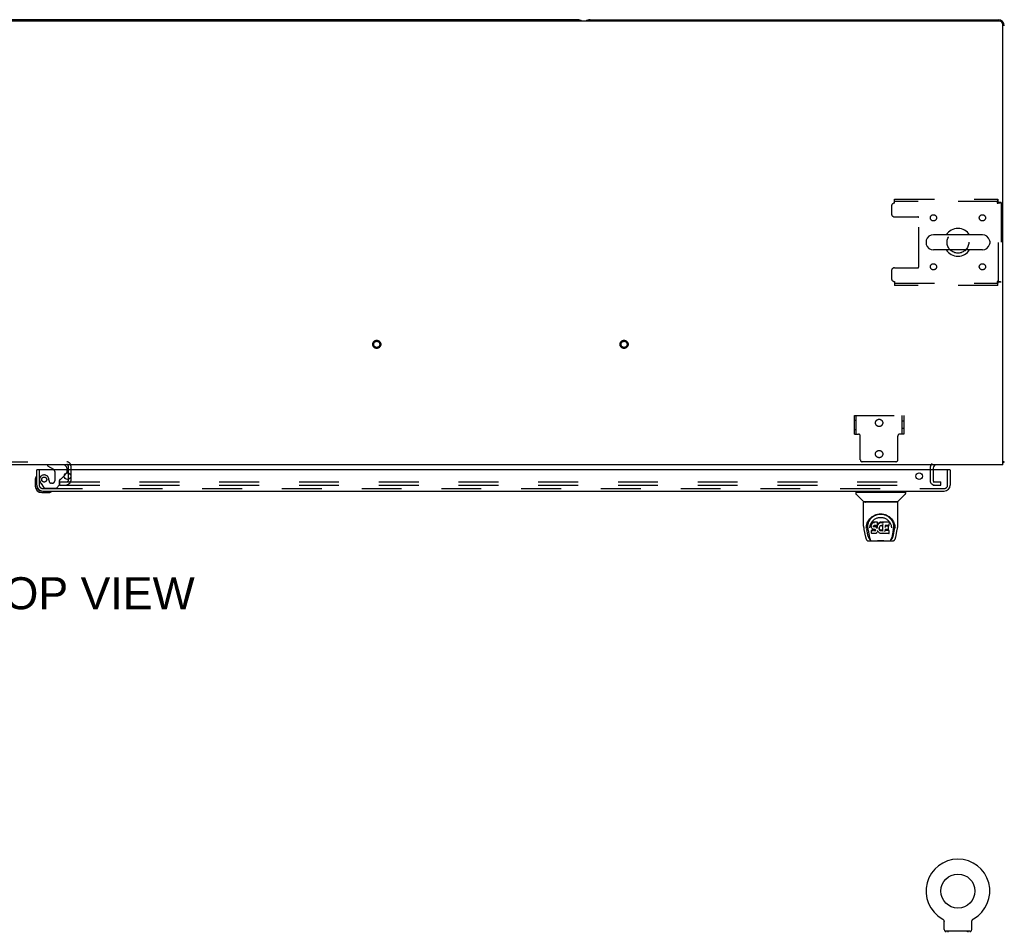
# Model space of a CAD drawing. Header units: inches. Extents: x 0 to 293, y 0 to 190.
# Tile 92 of 104: x 84 to 124, y 134 to 171. Entities that reach past the tile are written whole.
import ezdxf

# ---------------------------------------------------------------- set-up
doc = ezdxf.new("R2010")
doc.units = ezdxf.units.IN
doc.header["$LTSCALE"] = 16.12069
doc.header["$MEASUREMENT"] = 0
doc.linetypes.add('HIDDEN', pattern=[0.2, 0.1, -0.1])
doc.layers.get('0').update_dxf_attribs({"linetype": 'CONTINUOUS'})
for name, color, linetype in [('DEFAULT_2', 8, 'HIDDEN'), ('DIMENSIONS', 7, 'CONTINUOUS'), ('RIGHT_OR_MAIN_DOOR_ASSEMBLY', 7, 'CONTINUOUS')]:
    doc.layers.add(name, color=color, linetype=linetype)
doc.styles.get("Standard").update_dxf_attribs({"font": 'arial.ttf'})

msp = doc.modelspace()

# ---------------------------------------------------------------- linework, layer by layer
at = {"color": 7, "linetype": 'Continuous'}
for p, q in [((123.557, 170.684), (46.182, 170.684)), ((106.495, 170.746), (63.245, 170.746)), ((106.995, 170.746), (123.495, 170.746)), ((123.682, 152.746), (123.682, 170.559)), ((122.857, 162.052), (120.882, 162.052)), ((120.582, 161.79), (120.582, 161.702)), ((123.157, 161.79), (123.157, 161.702)), ((122.857, 161.44), (120.882, 161.44)), ((123.682, 152.746), (46.057, 152.746)), ((120.87, 152.621), (120.87, 152.542)), ((123.745, 152.871), (123.682, 152.871)), ((123.684, 152.833), (123.682, 152.835)), ((121.235, 134.4), (121.234, 134.4)), ((121.234, 134.4), (121.239, 134.398)), ((121.236, 134.4), (121.237, 134.399)), ((121.239, 134.398), (121.243, 134.395)), ((121.243, 134.395), (121.247, 134.392)), ((121.247, 134.392), (121.251, 134.389)), ((121.251, 134.389), (121.255, 134.386)), ((121.255, 134.386), (121.259, 134.383)), ((121.259, 134.383), (121.263, 134.379)), ((121.263, 134.379), (121.267, 134.376)), ((121.266, 134.376), (121.27, 134.372)), ((121.27, 134.372), (121.273, 134.368)), ((121.273, 134.368), (121.277, 134.364)), ((121.276, 134.364), (121.28, 134.36)), ((121.28, 134.36), (121.283, 134.356)), ((121.282, 134.356), (121.285, 134.352)), ((121.285, 134.352), (121.288, 134.347)), ((121.288, 134.348), (121.29, 134.343)), ((121.29, 134.343), (121.293, 134.338)), ((121.293, 134.339), (121.295, 134.334)), ((121.295, 134.334), (121.297, 134.329)), ((121.297, 134.329), (121.299, 134.324)), ((121.299, 134.325), (121.3, 134.32)), ((121.3, 134.32), (121.302, 134.315)), ((121.302, 134.315), (121.303, 134.31)), ((121.303, 134.31), (121.304, 134.305)), ((121.304, 134.305), (121.305, 134.3)), ((121.305, 134.3), (121.306, 134.295)), ((121.307, 133.961), (121.307, 134.275)), ((122.432, 134.28), (122.433, 134.285)), ((122.432, 134.275), (122.432, 134.28)), ((122.432, 133.961), (122.432, 134.275)), ((122.433, 134.29), (122.434, 134.295)), ((122.434, 134.3), (122.435, 134.305)), ((122.434, 134.295), (122.434, 134.3)), ((122.435, 134.305), (122.436, 134.31)), ((122.436, 134.31), (122.438, 134.315)), ((122.438, 134.315), (122.439, 134.32)), ((122.439, 134.32), (122.441, 134.325)), ((122.441, 134.324), (122.443, 134.329)), ((122.443, 134.329), (122.445, 134.334)), ((122.445, 134.334), (122.447, 134.339)), ((122.447, 134.338), (122.449, 134.343)), ((122.449, 134.343), (122.452, 134.348)), ((122.452, 134.347), (122.454, 134.352)), ((122.454, 134.352), (122.457, 134.356)), ((122.457, 134.356), (122.46, 134.36)), ((122.46, 134.36), (122.463, 134.364)), ((122.463, 134.364), (122.466, 134.368)), ((122.466, 134.368), (122.47, 134.372)), ((122.47, 134.372), (122.473, 134.376)), ((122.473, 134.376), (122.477, 134.379)), ((122.477, 134.379), (122.48, 134.383)), ((122.48, 134.383), (122.484, 134.386)), ((122.484, 134.386), (122.488, 134.389)), ((122.488, 134.389), (122.492, 134.392)), ((122.492, 134.392), (122.496, 134.395)), ((122.496, 134.395), (122.501, 134.398)), ((122.496, 134.395), (122.498, 134.396)), ((122.501, 134.398), (122.505, 134.4)), ((122.502, 134.399), (122.504, 134.4)), ((122.505, 134.4), (122.505, 134.4)), ((121.37, 133.892), (121.37, 133.862)), ((122.37, 133.892), (121.37, 133.892)), ((122.37, 133.892), (122.37, 133.862))]:
    msp.add_line(p, q, dxfattribs=at)
for points in [[(123.684, 152.833), (123.686, 152.835), (123.689, 152.837), (123.691, 152.839), (123.695, 152.841), (123.698, 152.843), (123.702, 152.845), (123.706, 152.846), (123.71, 152.848), (123.713, 152.849), (123.721, 152.852)], [(123.721, 152.852), (123.724, 152.853), (123.727, 152.854), (123.73, 152.856), (123.733, 152.857), (123.736, 152.858), (123.738, 152.86), (123.74, 152.861), (123.741, 152.863), (123.743, 152.864), (123.744, 152.866)], [(123.744, 152.866), (123.744, 152.868), (123.745, 152.869)], [(121.306, 134.295), (121.307, 134.29), (121.307, 134.285), (121.307, 134.28), (121.307, 134.275)], [(122.432, 134.28), (122.433, 134.285), (122.433, 134.29)]]:
    msp.add_lwpolyline(points, dxfattribs=at)
msp.add_circle((121.87, 135.52), 0.688, dxfattribs=at)
for centre, radius, start, end in [((106.495, 170.496), 0.25, 48.596, 90), ((106.995, 170.496), 0.25, 90, 131.4046), ((123.495, 170.496), 0.25, 0, 90), ((123.557, 170.559), 0.125, 0, 90), ((120.882, 161.746), 0.306, 90, 164.3697), ((121.87, 161.746), 0.562, 32.9567, 147.0433), ((122.857, 161.746), 0.306, 15.6303, 90), ((120.726, 161.79), 0.144, 164.3697, 180), ((120.726, 161.702), 0.144, 180, 195.6303), ((120.882, 161.746), 0.306, 195.6303, 270), ((122.857, 161.746), 0.306, 270, 344.3697), ((123.014, 161.79), 0.144, 0, 15.6303), ((123.014, 161.702), 0.144, 344.3697, 360), ((121.87, 161.746), 0.562, 212.956, 327.044), ((120.995, 152.621), 0.125, 90, 180), ((123.495, 152.996), 0.25, 318.6068, 319.2391), ((121.87, 135.52), 1.288, 299.5053, 240.4947), ((121.376, 133.961), 0.069, 180, 265), ((122.363, 133.961), 0.069, 275, 360)]:
    msp.add_arc(centre, radius, start, end, dxfattribs=at)
at = {"layer": 'DEFAULT_2', "color": 8, "linetype": 'HIDDEN'}
for p, q in [((119.307, 163.496), (123.486, 163.496)), ((119.307, 163.329), (119.307, 163.496)), ((123.486, 163.392), (119.307, 163.392)), ((123.453, 163.329), (123.467, 163.334)), ((123.486, 163.496), (123.486, 163.392)), ((123.62, 163.362), (123.516, 163.362)), ((123.516, 160.13), (123.516, 163.362)), ((123.62, 163.362), (123.62, 160.13)), ((119.182, 163.204), (119.182, 162.902)), ((119.307, 162.777), (120.252, 162.777)), ((120.282, 160.745), (120.282, 162.747)), ((119.182, 160.59), (119.182, 160.288)), ((119.307, 160.715), (120.252, 160.715)), ((119.307, 160.163), (119.307, 159.996)), ((119.307, 160.1), (123.486, 160.1)), ((123.453, 160.163), (123.457, 160.149)), ((123.486, 159.996), (123.486, 160.1)), ((123.62, 160.13), (123.516, 160.13)), ((123.486, 159.996), (119.307, 159.996)), ((117.682, 154.746), (119.682, 154.746)), ((117.682, 153.996), (117.682, 154.746)), ((117.682, 154.559), (117.76, 154.559)), ((117.76, 153.996), (117.76, 154.746)), ((119.604, 154.746), (119.604, 153.996)), ((119.682, 154.519), (119.604, 154.519)), ((119.682, 154.746), (119.682, 153.996)), ((117.682, 154.184), (117.76, 154.184)), ((119.682, 154.223), (119.604, 154.223)), ((117.682, 153.996), (117.843, 153.996)), ((117.923, 152.956), (117.923, 153.916)), ((119.441, 152.956), (119.441, 153.916)), ((119.682, 153.996), (119.521, 153.996)), ((119.361, 152.876), (118.003, 152.876)), ((82.649, 152.87), (85.841, 152.87)), ((82.649, 152.766), (85.841, 152.766)), ((85.891, 152.716), (85.891, 152.108)), ((85.995, 152.716), (85.995, 152.108)), ((120.745, 152.621), (120.745, 152.121)), ((120.87, 152.542), (120.87, 152.121)), ((85.557, 151.934), (85.557, 152.059)), ((85.557, 152.059), (120.839, 152.059)), ((85.557, 151.934), (120.839, 151.934)), ((120.866, 152.059), (121.182, 152.059)), ((120.866, 151.934), (121.182, 151.934)), ((121.182, 151.934), (121.182, 152.059)), ((121.234, 134.4), (121.234, 134.4)), ((121.242, 134.396), (121.243, 134.395)), ((121.467, 133.892), (121.467, 133.862)), ((122.273, 133.892), (122.273, 133.862))]:
    msp.add_line(p, q, dxfattribs=at)
for points in [[(123.486, 163.496), (123.483, 163.495), (123.481, 163.492), (123.479, 163.487), (123.476, 163.48), (123.474, 163.471), (123.472, 163.46), (123.469, 163.447), (123.467, 163.433), (123.465, 163.418), (123.462, 163.402), (123.46, 163.384), (123.457, 163.366), (123.455, 163.348), (123.453, 163.329)], [(123.486, 163.392), (123.483, 163.392), (123.481, 163.391), (123.479, 163.389), (123.476, 163.386), (123.474, 163.382), (123.472, 163.378), (123.469, 163.374), (123.467, 163.368), (123.465, 163.363), (123.462, 163.356), (123.46, 163.35), (123.457, 163.343), (123.453, 163.329)], [(123.453, 163.329), (123.471, 163.332), (123.49, 163.334), (123.508, 163.336), (123.525, 163.339), (123.542, 163.341), (123.557, 163.343), (123.571, 163.346), (123.583, 163.348), (123.594, 163.35), (123.603, 163.353), (123.61, 163.355), (123.616, 163.357), (123.619, 163.36), (123.62, 163.362)], [(123.467, 163.334), (123.474, 163.336), (123.48, 163.339), (123.486, 163.341), (123.492, 163.343), (123.497, 163.346), (123.502, 163.348), (123.506, 163.35), (123.51, 163.353), (123.512, 163.355), (123.514, 163.357), (123.515, 163.36), (123.516, 163.362)], [(123.62, 160.13), (123.619, 160.133), (123.616, 160.135), (123.61, 160.137), (123.603, 160.14), (123.594, 160.142), (123.583, 160.144), (123.571, 160.147), (123.557, 160.149), (123.542, 160.151), (123.525, 160.154), (123.508, 160.156), (123.49, 160.158), (123.471, 160.161), (123.453, 160.163)], [(123.516, 160.13), (123.515, 160.133), (123.514, 160.135), (123.512, 160.137), (123.51, 160.14), (123.506, 160.142), (123.502, 160.144), (123.497, 160.147), (123.492, 160.149), (123.486, 160.151), (123.48, 160.154), (123.474, 160.156), (123.467, 160.158), (123.453, 160.163)], [(123.453, 160.163), (123.455, 160.144), (123.457, 160.126), (123.46, 160.108), (123.462, 160.091), (123.465, 160.074), (123.467, 160.059), (123.469, 160.045), (123.472, 160.033), (123.474, 160.022), (123.476, 160.013), (123.479, 160.006), (123.481, 160), (123.483, 159.997), (123.486, 159.996)], [(123.457, 160.149), (123.46, 160.142), (123.462, 160.136), (123.465, 160.13), (123.467, 160.124), (123.469, 160.119), (123.472, 160.114), (123.474, 160.11), (123.476, 160.106), (123.479, 160.104), (123.481, 160.102), (123.483, 160.101), (123.486, 160.1)]]:
    msp.add_lwpolyline(points, dxfattribs=at)
for centre, radius in [((120.88, 162.736), 0.125), ((122.859, 162.736), 0.125), ((121.87, 161.746), 0.438), ((120.88, 160.757), 0.125), ((122.859, 160.757), 0.125), ((98.37, 157.621), 0.164), ((98.37, 157.621), 0.124), ((108.37, 157.621), 0.164), ((108.37, 157.621), 0.124), ((118.682, 154.446), 0.148), ((118.682, 153.186), 0.148)]:
    msp.add_circle(centre, radius, dxfattribs=at)
for centre, radius, start, end in [((119.307, 163.204), 0.125, 90, 180), ((119.307, 162.902), 0.125, 180, 270), ((120.252, 162.747), 0.03, 0, 90), ((119.307, 160.59), 0.125, 90, 180), ((120.252, 160.745), 0.03, 270, 360), ((119.307, 160.288), 0.125, 180, 270), ((117.843, 153.916), 0.08, 0, 90), ((119.521, 153.916), 0.08, 90, 180), ((118.003, 152.956), 0.08, 180, 270), ((119.361, 152.956), 0.08, 270, 360), ((85.841, 152.716), 0.154, 0, 90), ((85.841, 152.716), 0.05, 0, 90), ((120.995, 152.621), 0.25, 130.7609, 180), ((85.841, 152.108), 0.154, 270, 360), ((85.841, 152.108), 0.05, 270, 360), ((120.932, 152.121), 0.188, 180, 270), ((120.932, 152.121), 0.0625, 180, 270), ((121.376, 133.961), 0.069, 265, 270), ((121.495, 133.882), 0.01, 0, 90), ((122.245, 133.882), 0.01, 90, 180), ((122.363, 133.961), 0.069, 270, 275)]:
    msp.add_arc(centre, radius, start, end, dxfattribs=at)
at = {"layer": 'RIGHT_OR_MAIN_DOOR_ASSEMBLY', "color": 3, "linetype": 'Continuous'}
for p, q in [((84.62, 151.935), (84.62, 152.542)), ((121.537, 152.542), (84.64, 152.542)), ((121.557, 152.542), (121.557, 151.935)), ((84.866, 151.688), (121.311, 151.688))]:
    msp.add_line(p, q, dxfattribs=at)
at = {"layer": 'RIGHT_OR_MAIN_DOOR_ASSEMBLY', "color": 7, "linetype": 'Continuous'}
for p, q in [((84.64, 152.542), (84.62, 152.542)), ((85.062, 152.746), (85.062, 152.707)), ((85.062, 152.707), (85.3, 152.569)), ((85.849, 152.542), (85.849, 152.589)), ((121.537, 152.542), (121.557, 152.542)), ((84.56, 152.148), (84.56, 151.891)), ((84.606, 152.283), (84.605, 152.276)), ((85.739, 152.315), (85.819, 152.396)), ((84.62, 151.935), (84.62, 151.891)), ((117.8, 151.649), (117.8, 151.688)), ((119.69, 151.649), (119.69, 151.688)), ((84.823, 151.628), (85.079, 151.628)), ((85.117, 151.631), (85.079, 151.628)), ((85.208, 151.673), (85.215, 151.675)), ((117.741, 151.641), (117.741, 151.586)), ((117.749, 151.649), (119.741, 151.649)), ((118.047, 151.264), (117.752, 151.559)), ((119.442, 151.264), (119.737, 151.559)), ((119.749, 151.641), (119.749, 151.586)), ((118.056, 150.276), (118.056, 151.239)), ((119.426, 151.247), (118.064, 151.247)), ((119.422, 151.255), (118.068, 151.255)), ((118.128, 151.251), (118.127, 151.25)), ((118.13, 151.255), (118.128, 151.251)), ((119.362, 151.251), (119.36, 151.255)), ((119.362, 151.251), (119.362, 151.251)), ((119.434, 150.276), (119.434, 151.239)), ((118.312, 150.531), (118.337, 150.565)), ((118.071, 150.132), (118.136, 149.827)), ((118.163, 150.191), (118.167, 150.249)), ((118.163, 150.192), (118.163, 150.191)), ((118.167, 150.249), (118.175, 150.303)), ((118.177, 150.309), (118.176, 150.254)), ((118.244, 149.859), (118.188, 150.136)), ((118.224, 150.202), (118.226, 150.176)), ((118.234, 150.111), (118.296, 149.808)), ((118.309, 150.205), (118.309, 150.205)), ((118.369, 150.328), (118.368, 150.303)), ((118.368, 150.269), (118.368, 150.303)), ((118.37, 150.244), (118.368, 150.269)), ((118.368, 150.269), (118.368, 150.269)), ((118.374, 150.353), (118.369, 150.328)), ((118.37, 150.294), (118.369, 150.328)), ((118.374, 150.22), (118.37, 150.244)), ((118.37, 150.244), (118.37, 150.244)), ((118.384, 150.378), (118.374, 150.353)), ((118.375, 150.319), (118.374, 150.353)), ((118.374, 150.22), (118.374, 150.219)), ((118.384, 150.196), (118.374, 150.219)), ((118.382, 150.103), (118.374, 150.095)), ((118.376, 149.982), (118.374, 150.095)), ((118.444, 150.103), (118.382, 150.103)), ((118.382, 150.067), (118.382, 150.103)), ((118.399, 150.4), (118.384, 150.378)), ((118.385, 150.343), (118.384, 150.378)), ((118.397, 150.175), (118.384, 150.196)), ((118.384, 150.196), (118.384, 150.196)), ((118.397, 150.175), (118.398, 150.175)), ((118.415, 150.156), (118.398, 150.175)), ((118.409, 150.409), (118.399, 150.4)), ((118.399, 150.364), (118.399, 150.4)), ((118.42, 150.417), (118.409, 150.409)), ((118.409, 150.373), (118.409, 150.409)), ((118.436, 150.143), (118.415, 150.156)), ((118.415, 150.156), (118.415, 150.156)), ((118.443, 150.428), (118.42, 150.417)), ((118.42, 150.381), (118.42, 150.417)), ((118.449, 150.138), (118.436, 150.143)), ((118.436, 150.143), (118.436, 150.143)), ((118.469, 150.436), (118.443, 150.428)), ((118.443, 150.391), (118.443, 150.428)), ((118.504, 150.104), (118.444, 150.103)), ((118.444, 150.067), (118.444, 150.103)), ((118.462, 150.136), (118.449, 150.138)), ((118.458, 150.272), (118.457, 150.257)), ((118.46, 150.285), (118.458, 150.271)), ((118.458, 150.251), (118.458, 150.27)), ((118.459, 150.246), (118.46, 150.281)), ((118.462, 150.288), (118.46, 150.285)), ((118.463, 150.277), (118.46, 150.281)), ((118.465, 150.291), (118.462, 150.288)), ((118.462, 150.242), (118.463, 150.277)), ((118.51, 150.135), (118.462, 150.136)), ((118.466, 150.275), (118.463, 150.277)), ((118.476, 150.294), (118.465, 150.29)), ((118.478, 150.271), (118.466, 150.275)), ((118.466, 150.238), (118.466, 150.275)), ((118.622, 150.436), (118.469, 150.436)), ((118.469, 150.399), (118.469, 150.436)), ((118.469, 150.399), (118.469, 150.398)), ((118.49, 150.295), (118.476, 150.294)), ((118.477, 150.233), (118.478, 150.235)), ((118.501, 150.272), (118.478, 150.271)), ((118.478, 150.235), (118.478, 150.271)), ((118.49, 150.296), (118.49, 150.295)), ((118.603, 150.295), (118.49, 150.295)), ((118.526, 150.271), (118.501, 150.272)), ((118.501, 150.235), (118.501, 150.272)), ((118.501, 150.234), (118.501, 150.235)), ((118.518, 150.105), (118.504, 150.104)), ((118.504, 150.067), (118.504, 150.104)), ((118.51, 150.135), (118.51, 150.136)), ((118.516, 150.135), (118.51, 150.135)), ((118.521, 150.133), (118.516, 150.135)), ((118.523, 150.107), (118.518, 150.105)), ((118.518, 150.068), (118.518, 150.105)), ((118.526, 150.13), (118.521, 150.133)), ((118.527, 150.112), (118.523, 150.107)), ((118.523, 150.071), (118.523, 150.107)), ((118.525, 150.233), (118.526, 150.234)), ((118.551, 150.265), (118.526, 150.271)), ((118.526, 150.234), (118.526, 150.271)), ((118.53, 150.125), (118.526, 150.13)), ((118.533, 150.119), (118.527, 150.112)), ((118.527, 150.076), (118.527, 150.112)), ((118.536, 150.113), (118.53, 150.125)), ((118.536, 150.087), (118.535, 150.113)), ((118.538, 150.099), (118.536, 150.113)), ((118.538, 150.093), (118.538, 150.103)), ((118.563, 150.26), (118.551, 150.265)), ((118.551, 150.229), (118.551, 150.265)), ((118.574, 150.252), (118.563, 150.26)), ((118.563, 150.223), (118.563, 150.26)), ((118.593, 150.234), (118.574, 150.252)), ((118.574, 150.216), (118.574, 150.252)), ((118.592, 150.198), (118.593, 150.234)), ((118.602, 150.219), (118.593, 150.234)), ((118.605, 150.261), (118.602, 150.219)), ((118.602, 150.183), (118.602, 150.219)), ((118.615, 150.296), (118.603, 150.295)), ((118.603, 150.295), (118.603, 150.296)), ((118.604, 150.176), (118.603, 150.177)), ((118.609, 150.284), (118.605, 150.261)), ((118.606, 150.227), (118.605, 150.261)), ((118.612, 150.296), (118.609, 150.284)), ((118.61, 150.249), (118.609, 150.284)), ((118.619, 150.308), (118.615, 150.296)), ((118.616, 150.272), (118.615, 150.298)), ((118.621, 150.323), (118.619, 150.308)), ((118.619, 150.308), (118.619, 150.308)), ((118.621, 150.401), (118.622, 150.436)), ((118.622, 150.347), (118.621, 150.323)), ((118.624, 150.328), (118.621, 150.32)), ((118.621, 150.323), (118.621, 150.323)), ((118.621, 150.091), (118.621, 150.092)), ((118.621, 150.09), (118.621, 150.091)), ((118.621, 150.091), (118.621, 150.091)), ((118.622, 150.089), (118.621, 150.09)), ((118.621, 150.09), (118.621, 150.09)), ((118.623, 150.381), (118.622, 150.436)), ((118.622, 150.347), (118.623, 150.381)), ((118.635, 150.349), (118.624, 150.328)), ((118.624, 150.293), (118.624, 150.328)), ((118.648, 150.368), (118.635, 150.349)), ((118.636, 150.314), (118.635, 150.349)), ((118.663, 150.386), (118.648, 150.368)), ((118.649, 150.333), (118.648, 150.368)), ((118.681, 150.403), (118.663, 150.386)), ((118.664, 150.35), (118.663, 150.386)), ((118.7, 150.417), (118.681, 150.403)), ((118.681, 150.366), (118.681, 150.403)), ((118.688, 150.197), (118.686, 150.17)), ((118.687, 150.158), (118.688, 150.193)), ((118.691, 150.222), (118.688, 150.196)), ((118.688, 150.193), (118.688, 150.197)), ((118.691, 150.181), (118.688, 150.193)), ((118.69, 150.146), (118.691, 150.181)), ((118.695, 150.233), (118.691, 150.222)), ((118.7, 150.157), (118.691, 150.181)), ((118.7, 150.244), (118.695, 150.233)), ((118.699, 150.121), (118.7, 150.157)), ((118.723, 150.427), (118.7, 150.417)), ((118.701, 150.38), (118.7, 150.417)), ((118.714, 150.266), (118.7, 150.244)), ((118.712, 150.134), (118.7, 150.157)), ((118.72, 150.125), (118.712, 150.134)), ((118.712, 150.099), (118.712, 150.134)), ((118.721, 150.275), (118.714, 150.266)), ((118.73, 150.117), (118.72, 150.125)), ((118.72, 150.089), (118.72, 150.125)), ((118.73, 150.281), (118.721, 150.275)), ((118.746, 150.432), (118.723, 150.427)), ((118.723, 150.39), (118.723, 150.427)), ((118.729, 150.08), (118.73, 150.117)), ((118.754, 150.291), (118.73, 150.281)), ((118.74, 150.11), (118.73, 150.117)), ((118.751, 150.105), (118.74, 150.11)), ((118.74, 150.073), (118.74, 150.11)), ((118.77, 150.434), (118.746, 150.432)), ((118.746, 150.395), (118.746, 150.432)), ((118.747, 150.394), (118.746, 150.395)), ((118.763, 150.103), (118.751, 150.105)), ((118.751, 150.069), (118.751, 150.105)), ((118.765, 150.294), (118.754, 150.291)), ((118.763, 150.103), (118.776, 150.103)), ((118.763, 150.066), (118.763, 150.103)), ((118.776, 150.294), (118.765, 150.294)), ((118.77, 150.434), (118.794, 150.434)), ((118.77, 150.398), (118.77, 150.434)), ((118.77, 150.396), (118.77, 150.398)), ((118.787, 150.291), (118.776, 150.294)), ((118.788, 150.104), (118.776, 150.103)), ((118.776, 150.066), (118.776, 150.103)), ((118.799, 150.286), (118.787, 150.291)), ((118.8, 150.108), (118.788, 150.104)), ((118.788, 150.068), (118.788, 150.104)), ((118.807, 150.432), (118.794, 150.434)), ((118.794, 150.397), (118.794, 150.434)), ((118.794, 150.396), (118.794, 150.397)), ((118.811, 150.113), (118.8, 150.108)), ((118.8, 150.072), (118.8, 150.108)), ((118.82, 150.428), (118.807, 150.432)), ((118.807, 150.395), (118.807, 150.432)), ((118.821, 150.121), (118.811, 150.113)), ((118.811, 150.077), (118.811, 150.113)), ((118.833, 150.334), (118.817, 150.294)), ((118.819, 150.391), (118.82, 150.428)), ((118.832, 150.42), (118.82, 150.428)), ((118.822, 150.084), (118.821, 150.121)), ((119.08, 150.434), (118.831, 150.434)), ((118.832, 150.385), (118.831, 150.434)), ((118.834, 150.335), (118.833, 150.334)), ((118.838, 150.081), (118.833, 150.334)), ((118.835, 150.34), (118.834, 150.339)), ((118.834, 150.339), (118.834, 150.338)), ((118.834, 150.338), (118.834, 150.337)), ((118.834, 150.337), (118.834, 150.336)), ((118.834, 150.336), (118.834, 150.336)), ((118.834, 150.336), (118.834, 150.335)), ((118.834, 150.335), (118.834, 150.335)), ((118.834, 150.335), (118.834, 150.335)), ((118.835, 150.342), (118.835, 150.34)), ((118.922, 150.139), (118.92, 150.065)), ((119.049, 150.139), (118.921, 150.139)), ((119.081, 150.1), (118.921, 150.1)), ((119.08, 150.295), (118.922, 150.295)), ((118.923, 150.295), (118.922, 150.236)), ((119.049, 150.271), (118.923, 150.271)), ((119.061, 150.15), (119.063, 150.258)), ((119.089, 149.983), (119.091, 150.089)), ((119.094, 150.309), (119.096, 150.418)), ((119.096, 150.448), (119.113, 150.423)), ((119.178, 150.236), (119.18, 150.205)), ((119.18, 150.205), (119.18, 150.205)), ((119.254, 150.108), (119.193, 149.808)), ((119.245, 149.859), (119.302, 150.136)), ((119.301, 150.354), (119.314, 150.303)), ((119.313, 150.309), (119.313, 150.254)), ((119.326, 150.191), (119.326, 150.192)), ((119.354, 149.827), (119.419, 150.132)), ((118.303, 149.751), (118.31, 149.751)), ((118.31, 149.751), (118.313, 149.743)), ((118.314, 149.739), (118.313, 149.743)), ((118.383, 149.975), (118.376, 149.981)), ((118.383, 149.975), (118.383, 149.974)), ((118.529, 149.974), (118.383, 149.974)), ((118.444, 150.067), (118.444, 150.065)), ((118.504, 150.067), (118.504, 150.066)), ((118.542, 149.976), (118.529, 149.974)), ((118.529, 149.974), (118.529, 149.975)), ((118.554, 149.98), (118.542, 149.976)), ((118.574, 149.994), (118.554, 149.98)), ((118.554, 149.98), (118.554, 149.98)), ((118.575, 149.995), (118.574, 149.994)), ((118.592, 150.012), (118.575, 149.995)), ((118.6, 150.022), (118.592, 150.012)), ((118.592, 150.012), (118.592, 150.012)), ((118.605, 150.033), (118.6, 150.022)), ((118.6, 150.022), (118.6, 150.022)), ((118.615, 150.056), (118.605, 150.033)), ((118.605, 150.033), (118.605, 150.033)), ((118.621, 150.08), (118.615, 150.056)), ((118.615, 150.056), (118.615, 150.056)), ((118.622, 150.088), (118.621, 150.08)), ((118.621, 150.08), (118.621, 150.08)), ((118.642, 150.052), (118.622, 150.088)), ((118.655, 150.033), (118.642, 150.052)), ((118.642, 150.052), (118.642, 150.052)), ((118.671, 150.017), (118.655, 150.033)), ((118.655, 150.033), (118.655, 150.033)), ((118.688, 150.001), (118.671, 150.017)), ((118.671, 150.017), (118.671, 150.017)), ((118.706, 149.988), (118.688, 150.001)), ((118.688, 150.001), (118.688, 150.001)), ((118.716, 149.982), (118.706, 149.988)), ((118.706, 149.988), (118.706, 149.988)), ((118.727, 149.978), (118.716, 149.982)), ((118.716, 149.982), (118.716, 149.982)), ((118.749, 149.973), (118.727, 149.978)), ((118.772, 149.97), (118.749, 149.973)), ((118.763, 150.065), (118.763, 150.066)), ((118.795, 149.974), (118.772, 149.97)), ((118.772, 149.971), (118.772, 149.97)), ((118.776, 150.064), (118.776, 150.066)), ((118.817, 149.98), (118.795, 149.974)), ((118.836, 149.992), (118.817, 149.98)), ((118.817, 149.98), (118.817, 149.98)), ((118.842, 149.992), (118.836, 149.992)), ((118.84, 150.073), (118.839, 150.074)), ((118.841, 149.983), (118.841, 149.992)), ((119.081, 149.974), (118.85, 149.974)), ((119.175, 149.739), (119.177, 149.743)), ((119.177, 149.743), (119.179, 149.751)), ((119.179, 149.751), (119.186, 149.751)), ((118.26, 149.672), (119.229, 149.672))]:
    msp.add_line(p, q, dxfattribs=at)
at = {"layer": 'RIGHT_OR_MAIN_DOOR_ASSEMBLY', "color": 8, "linetype": 'HIDDEN'}
for p, q in [((84.724, 152.542), (84.724, 151.935)), ((85.35, 152.483), (85.35, 152.103)), ((85.849, 152.467), (85.849, 152.542)), ((121.453, 151.935), (121.453, 152.542)), ((85.542, 151.939), (85.542, 152.118)), ((85.6, 152.177), (85.739, 152.315)), ((84.798, 151.991), (84.9, 151.847)), ((84.866, 151.792), (121.311, 151.792)), ((84.964, 151.813), (85.416, 151.813)), ((85.252, 152.005), (85.219, 152.005)), ((85.416, 151.813), (85.542, 151.939))]:
    msp.add_line(p, q, dxfattribs=at)
at = {"layer": 'RIGHT_OR_MAIN_DOOR_ASSEMBLY', "color": 7, "linetype": 'Continuous'}
for points in [[(118.127, 151.25), (118.126, 151.249), (118.126, 151.248), (118.126, 151.248), (118.125, 151.247), (118.126, 151.247)], [(119.363, 151.25), (119.362, 151.25), (119.362, 151.251)], [(119.364, 151.247), (119.364, 151.247), (119.364, 151.248), (119.364, 151.248), (119.363, 151.249), (119.363, 151.25)], [(118.175, 150.303), (118.188, 150.354), (118.205, 150.402), (118.225, 150.447), (118.248, 150.488), (118.274, 150.526), (118.302, 150.562), (118.333, 150.595), (118.366, 150.626), (118.402, 150.655), (118.441, 150.681), (118.482, 150.704), (118.524, 150.723), (118.568, 150.739), (118.612, 150.751), (118.657, 150.76), (118.701, 150.765), (118.745, 150.766), (118.789, 150.765), (118.833, 150.76), (118.878, 150.751), (118.922, 150.739), (118.965, 150.723), (119.008, 150.703), (119.049, 150.681), (119.087, 150.655), (119.123, 150.626), (119.157, 150.595), (119.187, 150.562), (119.216, 150.526), (119.241, 150.488), (119.264, 150.446), (119.284, 150.402), (119.301, 150.354)], [(118.224, 150.202), (118.223, 150.226), (118.224, 150.272), (118.229, 150.319), (118.239, 150.365), (118.252, 150.41), (118.269, 150.453), (118.289, 150.493), (118.312, 150.531)], [(118.337, 150.565), (118.364, 150.596), (118.393, 150.624)], [(118.377, 150.423), (118.393, 150.448), (118.412, 150.471), (118.431, 150.493), (118.452, 150.513), (118.475, 150.532), (118.499, 150.549), (118.524, 150.565), (118.55, 150.58), (118.577, 150.592), (118.605, 150.602), (118.633, 150.611), (118.661, 150.617), (118.689, 150.622), (118.717, 150.625), (118.745, 150.626), (118.772, 150.625), (118.8, 150.622), (118.828, 150.618), (118.856, 150.611), (118.884, 150.603), (118.912, 150.592), (118.939, 150.58), (118.966, 150.565), (118.991, 150.55), (119.015, 150.532), (119.037, 150.513), (119.058, 150.493), (119.078, 150.471), (119.096, 150.448)], [(118.393, 150.624), (118.422, 150.649), (118.453, 150.671), (118.484, 150.691)], [(118.484, 150.691), (118.516, 150.708), (118.548, 150.722), (118.581, 150.734)], [(118.581, 150.734), (118.613, 150.743), (118.646, 150.751), (118.678, 150.756), (118.711, 150.759), (118.744, 150.76), (118.776, 150.759), (118.809, 150.756), (118.841, 150.751), (118.874, 150.744)], [(118.874, 150.744), (118.906, 150.735), (118.938, 150.723), (118.97, 150.709)], [(118.97, 150.709), (119.002, 150.693), (119.033, 150.674), (119.064, 150.652), (119.093, 150.627), (119.122, 150.599), (119.149, 150.568), (119.175, 150.534), (119.198, 150.497), (119.219, 150.456), (119.237, 150.413), (119.25, 150.368), (119.26, 150.322), (119.265, 150.274)], [(118.056, 150.276), (118.057, 150.243), (118.06, 150.203), (118.065, 150.163), (118.071, 150.132)], [(118.176, 150.255), (118.177, 150.22), (118.181, 150.176), (118.188, 150.136)], [(118.226, 150.176), (118.228, 150.156), (118.231, 150.132), (118.234, 150.111)], [(118.309, 150.205), (118.311, 150.236), (118.317, 150.272)], [(118.317, 150.272), (118.325, 150.307), (118.335, 150.339), (118.348, 150.369)], [(118.348, 150.369), (118.361, 150.397), (118.377, 150.423)], [(118.368, 150.269), (118.369, 150.269), (118.369, 150.268), (118.369, 150.268), (118.369, 150.268), (118.37, 150.268), (118.37, 150.268)], [(118.37, 150.294), (118.37, 150.293), (118.37, 150.293), (118.371, 150.293), (118.371, 150.293), (118.371, 150.292), (118.372, 150.292)], [(118.37, 150.244), (118.37, 150.244), (118.37, 150.244), (118.37, 150.243), (118.371, 150.243), (118.371, 150.243), (118.372, 150.243)], [(118.374, 150.219), (118.374, 150.219), (118.375, 150.219), (118.375, 150.219), (118.376, 150.219), (118.376, 150.219)], [(118.375, 150.318), (118.375, 150.318), (118.375, 150.318), (118.376, 150.318), (118.376, 150.317), (118.376, 150.317), (118.377, 150.317)], [(118.384, 150.196), (118.384, 150.196), (118.384, 150.195), (118.385, 150.195), (118.385, 150.195)], [(118.385, 150.343), (118.385, 150.342), (118.385, 150.342), (118.385, 150.342), (118.386, 150.342), (118.386, 150.341), (118.386, 150.341)], [(118.398, 150.175), (118.398, 150.175), (118.398, 150.174), (118.398, 150.174), (118.399, 150.174), (118.399, 150.174)], [(118.399, 150.364), (118.399, 150.364), (118.4, 150.363), (118.4, 150.363), (118.4, 150.363), (118.4, 150.363), (118.401, 150.363)], [(118.409, 150.373), (118.409, 150.373), (118.409, 150.373), (118.41, 150.372), (118.41, 150.372), (118.41, 150.372), (118.41, 150.372)], [(118.415, 150.156), (118.415, 150.156), (118.416, 150.156), (118.416, 150.156), (118.416, 150.157)], [(118.42, 150.381), (118.42, 150.38), (118.42, 150.38), (118.421, 150.38), (118.421, 150.38), (118.421, 150.379), (118.421, 150.379)], [(118.436, 150.143), (118.437, 150.143), (118.437, 150.143), (118.437, 150.143)], [(118.443, 150.391), (118.443, 150.391), (118.443, 150.391), (118.443, 150.39), (118.444, 150.39), (118.444, 150.39), (118.444, 150.39)], [(118.449, 150.138), (118.449, 150.138), (118.449, 150.138), (118.449, 150.139)], [(118.455, 150.256), (118.456, 150.256), (118.456, 150.256), (118.457, 150.256), (118.457, 150.257), (118.457, 150.257), (118.457, 150.257)], [(118.456, 150.27), (118.457, 150.27), (118.457, 150.27), (118.458, 150.271), (118.458, 150.271), (118.458, 150.271), (118.458, 150.271)], [(118.456, 150.25), (118.456, 150.25), (118.457, 150.25), (118.457, 150.25), (118.457, 150.25), (118.458, 150.251), (118.458, 150.251)], [(118.458, 150.284), (118.459, 150.284), (118.459, 150.284), (118.46, 150.284), (118.46, 150.284), (118.46, 150.285)], [(118.458, 150.244), (118.458, 150.244), (118.458, 150.245), (118.459, 150.245), (118.459, 150.245), (118.459, 150.245), (118.459, 150.246)], [(118.46, 150.288), (118.461, 150.288), (118.461, 150.288), (118.462, 150.288), (118.462, 150.288)], [(118.461, 150.24), (118.461, 150.24), (118.461, 150.24), (118.461, 150.241), (118.462, 150.241), (118.462, 150.241), (118.462, 150.241)], [(118.462, 150.136), (118.462, 150.136), (118.462, 150.136), (118.462, 150.136)], [(118.464, 150.291), (118.464, 150.291), (118.464, 150.29), (118.465, 150.29), (118.465, 150.29)], [(118.465, 150.237), (118.465, 150.237), (118.465, 150.237), (118.466, 150.237), (118.466, 150.238), (118.466, 150.238), (118.466, 150.238)], [(118.476, 150.295), (118.476, 150.294), (118.476, 150.294), (118.476, 150.294)], [(118.516, 150.135), (118.516, 150.135), (118.516, 150.135), (118.516, 150.135)], [(118.521, 150.133), (118.522, 150.133), (118.522, 150.133), (118.522, 150.133)], [(118.526, 150.13), (118.526, 150.129), (118.526, 150.129), (118.527, 150.129), (118.527, 150.13)], [(118.53, 150.125), (118.53, 150.125), (118.53, 150.125), (118.531, 150.124), (118.532, 150.125)], [(118.536, 150.113), (118.536, 150.113), (118.536, 150.112), (118.537, 150.112), (118.537, 150.112), (118.538, 150.112)], [(118.538, 150.099), (118.538, 150.099), (118.539, 150.099), (118.539, 150.099), (118.539, 150.098), (118.54, 150.098), (118.54, 150.098)], [(118.538, 150.093), (118.538, 150.093), (118.538, 150.092), (118.538, 150.092), (118.539, 150.092), (118.539, 150.092), (118.54, 150.092)], [(118.55, 150.227), (118.55, 150.228), (118.55, 150.228), (118.55, 150.228), (118.551, 150.228), (118.551, 150.228), (118.551, 150.229)], [(118.562, 150.222), (118.562, 150.222), (118.563, 150.222), (118.563, 150.223), (118.563, 150.223), (118.563, 150.223), (118.563, 150.223)], [(118.573, 150.214), (118.573, 150.214), (118.573, 150.215), (118.573, 150.215), (118.574, 150.215), (118.574, 150.215), (118.574, 150.216)], [(118.591, 150.196), (118.591, 150.197), (118.591, 150.197), (118.591, 150.197), (118.592, 150.197), (118.592, 150.197), (118.592, 150.198)], [(118.603, 150.177), (118.603, 150.179), (118.603, 150.18), (118.603, 150.181), (118.602, 150.182)], [(118.608, 150.225), (118.608, 150.225), (118.607, 150.226), (118.607, 150.226), (118.606, 150.226), (118.606, 150.226), (118.606, 150.227)], [(118.612, 150.248), (118.611, 150.248), (118.611, 150.248), (118.611, 150.248), (118.61, 150.249), (118.61, 150.249), (118.61, 150.249)], [(118.615, 150.296), (118.614, 150.296), (118.614, 150.296), (118.614, 150.296), (118.613, 150.297)], [(118.615, 150.296), (118.615, 150.296), (118.615, 150.296), (118.615, 150.296)], [(118.618, 150.27), (118.617, 150.27), (118.617, 150.27), (118.617, 150.271), (118.616, 150.271), (118.616, 150.271), (118.616, 150.272)], [(118.619, 150.308), (118.619, 150.308), (118.619, 150.308), (118.618, 150.307), (118.618, 150.307), (118.617, 150.307)], [(118.62, 150.399), (118.62, 150.399), (118.62, 150.399), (118.62, 150.398), (118.62, 150.398), (118.619, 150.398), (118.619, 150.398)], [(118.621, 150.323), (118.621, 150.322), (118.621, 150.322), (118.62, 150.322), (118.62, 150.321), (118.619, 150.321), (118.619, 150.321)], [(118.622, 150.347), (118.622, 150.347), (118.622, 150.346), (118.622, 150.346), (118.621, 150.346), (118.621, 150.346), (118.62, 150.346)], [(118.621, 150.092), (118.621, 150.093), (118.621, 150.093)], [(118.622, 150.088), (118.622, 150.088), (118.622, 150.089), (118.622, 150.089), (118.622, 150.089), (118.622, 150.089), (118.622, 150.089), (118.622, 150.089)], [(118.622, 150.088), (118.622, 150.088), (118.622, 150.088), (118.622, 150.088), (118.622, 150.088)], [(118.626, 150.292), (118.626, 150.292), (118.625, 150.292), (118.625, 150.292), (118.625, 150.292), (118.625, 150.293), (118.624, 150.293)], [(118.637, 150.312), (118.637, 150.312), (118.637, 150.312), (118.636, 150.313), (118.636, 150.313), (118.636, 150.313), (118.635, 150.314)], [(118.65, 150.331), (118.65, 150.331), (118.65, 150.331), (118.649, 150.332), (118.649, 150.332), (118.649, 150.332), (118.649, 150.333)], [(118.665, 150.349), (118.665, 150.349), (118.665, 150.349), (118.665, 150.349), (118.664, 150.35), (118.664, 150.35), (118.664, 150.35)], [(118.682, 150.365), (118.682, 150.365), (118.682, 150.365), (118.681, 150.366), (118.681, 150.366), (118.681, 150.366), (118.681, 150.366)], [(118.686, 150.17), (118.686, 150.17), (118.686, 150.17), (118.686, 150.169), (118.685, 150.169), (118.685, 150.169), (118.684, 150.169)], [(118.687, 150.158), (118.687, 150.157), (118.687, 150.157), (118.687, 150.157), (118.686, 150.157), (118.686, 150.157), (118.685, 150.156)], [(118.688, 150.196), (118.687, 150.196), (118.687, 150.196), (118.687, 150.196), (118.687, 150.195), (118.686, 150.195), (118.686, 150.195)], [(118.69, 150.146), (118.69, 150.145), (118.69, 150.145), (118.689, 150.145), (118.689, 150.145), (118.689, 150.144), (118.688, 150.144)], [(118.691, 150.222), (118.691, 150.222), (118.691, 150.222), (118.69, 150.221), (118.69, 150.221), (118.689, 150.221)], [(118.695, 150.233), (118.695, 150.233), (118.694, 150.233), (118.694, 150.233), (118.693, 150.233), (118.693, 150.233)], [(118.7, 150.244), (118.7, 150.244), (118.7, 150.244), (118.699, 150.244), (118.698, 150.244)], [(118.699, 150.121), (118.699, 150.121), (118.699, 150.121), (118.699, 150.12), (118.698, 150.12), (118.698, 150.12), (118.698, 150.12)], [(118.702, 150.379), (118.701, 150.379), (118.701, 150.379), (118.701, 150.38), (118.701, 150.38), (118.701, 150.38), (118.701, 150.38)], [(118.71, 150.097), (118.711, 150.097), (118.711, 150.098), (118.711, 150.098), (118.711, 150.098), (118.712, 150.098), (118.712, 150.098)], [(118.714, 150.266), (118.714, 150.266), (118.714, 150.266), (118.713, 150.266), (118.713, 150.266), (118.713, 150.266)], [(118.719, 150.088), (118.719, 150.088), (118.719, 150.088), (118.719, 150.088), (118.72, 150.088), (118.72, 150.089), (118.72, 150.089)], [(118.721, 150.275), (118.721, 150.275), (118.721, 150.275), (118.72, 150.275), (118.72, 150.275)], [(118.724, 150.389), (118.723, 150.389), (118.723, 150.389), (118.723, 150.389), (118.723, 150.39), (118.723, 150.39), (118.723, 150.39)], [(118.73, 150.281), (118.73, 150.281), (118.73, 150.281), (118.729, 150.282)], [(118.754, 150.291), (118.754, 150.291), (118.753, 150.291), (118.753, 150.291)], [(118.765, 150.294), (118.765, 150.294), (118.764, 150.294), (118.764, 150.294)], [(118.776, 150.294), (118.776, 150.294), (118.776, 150.294), (118.776, 150.294)], [(118.787, 150.291), (118.787, 150.291), (118.787, 150.291), (118.788, 150.291)], [(118.799, 150.286), (118.799, 150.286), (118.801, 150.286), (118.803, 150.285), (118.805, 150.285), (118.808, 150.286), (118.81, 150.286), (118.811, 150.287), (118.813, 150.289), (118.815, 150.29), (118.816, 150.292), (118.817, 150.294), (118.817, 150.294)], [(118.8, 150.287), (118.799, 150.286), (118.799, 150.286), (118.799, 150.286)], [(118.806, 150.394), (118.806, 150.394), (118.806, 150.394), (118.806, 150.395), (118.806, 150.395), (118.807, 150.395), (118.807, 150.395)], [(118.818, 150.39), (118.819, 150.39), (118.819, 150.39), (118.819, 150.39), (118.819, 150.391), (118.819, 150.391), (118.819, 150.391)], [(118.837, 150.118), (118.836, 150.119), (118.836, 150.12), (118.835, 150.12), (118.834, 150.121), (118.833, 150.121), (118.833, 150.122), (118.832, 150.122), (118.831, 150.122), (118.83, 150.123), (118.829, 150.123), (118.829, 150.123), (118.828, 150.123)], [(118.834, 150.396), (118.834, 150.396), (118.834, 150.396), (118.833, 150.396), (118.833, 150.397), (118.833, 150.397), (118.833, 150.397)], [(118.834, 150.379), (118.834, 150.38), (118.834, 150.38), (118.833, 150.381), (118.833, 150.382), (118.833, 150.382), (118.833, 150.383)], [(118.833, 150.334), (118.833, 150.334), (118.833, 150.334)], [(118.833, 150.334), (118.833, 150.334), (118.833, 150.334), (118.833, 150.334)], [(118.92, 150.233), (118.92, 150.233), (118.92, 150.234), (118.921, 150.234), (118.921, 150.234), (118.921, 150.234), (118.921, 150.234)], [(118.92, 150.14), (118.92, 150.14), (118.92, 150.139), (118.92, 150.139), (118.921, 150.139), (118.921, 150.139), (118.921, 150.139)], [(118.921, 150.296), (118.921, 150.295), (118.922, 150.295), (118.922, 150.295), (118.922, 150.295), (118.922, 150.295), (118.922, 150.295)], [(119.049, 150.139), (119.051, 150.139), (119.052, 150.14), (119.054, 150.14), (119.056, 150.141), (119.057, 150.142), (119.058, 150.144), (119.059, 150.145), (119.06, 150.147), (119.06, 150.148), (119.061, 150.15)], [(119.08, 150.295), (119.081, 150.295), (119.084, 150.295), (119.086, 150.296), (119.088, 150.297), (119.09, 150.299), (119.091, 150.3), (119.093, 150.302), (119.094, 150.305), (119.094, 150.307), (119.094, 150.309)], [(119.113, 150.423), (119.128, 150.397), (119.142, 150.369)], [(119.142, 150.369), (119.154, 150.34), (119.165, 150.307), (119.173, 150.273), (119.178, 150.236)], [(119.254, 150.108), (119.255, 150.112), (119.256, 150.115), (119.256, 150.117), (119.257, 150.12), (119.257, 150.123), (119.258, 150.126), (119.258, 150.129), (119.259, 150.132), (119.259, 150.135), (119.26, 150.139), (119.26, 150.142), (119.261, 150.145), (119.261, 150.149), (119.262, 150.152), (119.262, 150.156), (119.262, 150.16), (119.263, 150.163), (119.263, 150.167), (119.263, 150.171), (119.264, 150.175), (119.266, 150.202)], [(119.265, 150.274), (119.267, 150.227), (119.266, 150.202)], [(119.302, 150.136), (119.308, 150.176), (119.312, 150.22), (119.313, 150.255)], [(119.314, 150.303), (119.323, 150.249), (119.326, 150.191)], [(119.419, 150.132), (119.424, 150.162), (119.43, 150.202), (119.433, 150.242), (119.434, 150.276)], [(118.136, 149.827), (118.139, 149.814), (118.144, 149.795), (118.149, 149.779), (118.154, 149.764), (118.16, 149.75), (118.165, 149.738), (118.172, 149.726), (118.179, 149.716), (118.187, 149.706), (118.196, 149.697), (118.207, 149.689), (118.218, 149.683), (118.23, 149.677), (118.243, 149.674)], [(118.244, 149.859), (118.248, 149.842), (118.253, 149.824), (118.258, 149.807), (118.263, 149.793), (118.269, 149.78), (118.276, 149.769), (118.283, 149.761), (118.29, 149.755), (118.297, 149.752), (118.303, 149.751)], [(118.296, 149.808), (118.299, 149.798), (118.301, 149.785), (118.304, 149.773), (118.307, 149.762), (118.31, 149.751)], [(118.35, 149.721), (118.345, 149.72), (118.34, 149.721), (118.335, 149.722), (118.331, 149.723), (118.327, 149.726), (118.323, 149.728), (118.319, 149.731), (118.317, 149.735), (118.314, 149.739), (118.314, 149.739)], [(118.314, 149.739), (118.32, 149.728), (118.326, 149.716), (118.333, 149.706), (118.339, 149.698), (118.347, 149.69), (118.355, 149.684), (118.363, 149.679), (118.373, 149.675), (118.382, 149.673), (118.389, 149.672)], [(118.375, 150.059), (118.375, 150.059), (118.375, 150.059), (118.376, 150.059), (118.376, 150.058), (118.376, 150.058), (118.377, 150.058)], [(118.376, 149.982), (118.376, 149.982), (118.376, 149.981)], [(118.376, 149.981), (118.377, 149.981), (118.377, 149.981), (118.377, 149.981), (118.378, 149.981)], [(118.382, 150.066), (118.382, 150.066), (118.383, 150.066), (118.383, 150.065), (118.383, 150.065), (118.383, 150.065), (118.383, 150.065)], [(118.383, 149.974), (118.383, 149.974), (118.384, 149.975), (118.384, 149.975), (118.384, 149.975), (118.384, 149.975), (118.384, 149.975)], [(118.474, 149.672), (118.496, 149.673), (118.519, 149.674), (118.543, 149.677), (118.569, 149.679), (118.596, 149.682), (118.625, 149.685), (118.654, 149.687), (118.684, 149.689), (118.714, 149.69), (118.745, 149.69), (118.775, 149.69), (118.805, 149.689), (118.835, 149.687), (118.864, 149.685), (118.893, 149.682), (118.92, 149.679), (118.946, 149.677), (118.971, 149.674), (118.994, 149.673), (119.015, 149.672)], [(118.518, 150.068), (118.518, 150.068), (118.518, 150.068), (118.518, 150.067), (118.519, 150.067), (118.519, 150.067), (118.519, 150.067)], [(118.523, 150.071), (118.523, 150.071), (118.523, 150.07), (118.523, 150.07), (118.524, 150.07), (118.524, 150.07), (118.524, 150.07)], [(118.527, 150.076), (118.528, 150.075), (118.528, 150.075), (118.528, 150.075), (118.528, 150.075), (118.529, 150.075), (118.529, 150.074)], [(118.536, 150.087), (118.536, 150.087), (118.536, 150.087), (118.537, 150.086), (118.537, 150.086), (118.537, 150.086), (118.538, 150.086)], [(118.542, 149.976), (118.542, 149.976), (118.541, 149.976), (118.541, 149.977)], [(118.554, 149.98), (118.554, 149.98), (118.553, 149.98), (118.553, 149.981)], [(118.574, 149.994), (118.574, 149.994), (118.574, 149.994), (118.574, 149.994), (118.573, 149.995)], [(118.592, 150.012), (118.592, 150.012), (118.592, 150.012), (118.592, 150.011), (118.591, 150.011), (118.591, 150.012)], [(118.6, 150.022), (118.599, 150.022), (118.599, 150.022), (118.598, 150.022), (118.598, 150.022)], [(118.605, 150.033), (118.605, 150.033), (118.605, 150.033), (118.604, 150.033), (118.604, 150.033)], [(118.615, 150.056), (118.614, 150.056), (118.614, 150.056), (118.614, 150.055), (118.613, 150.055), (118.613, 150.055)], [(118.621, 150.08), (118.621, 150.08), (118.621, 150.08), (118.621, 150.079), (118.62, 150.079), (118.62, 150.079), (118.619, 150.079)], [(118.642, 150.052), (118.642, 150.052), (118.643, 150.052), (118.643, 150.052), (118.644, 150.052)], [(118.655, 150.033), (118.655, 150.033), (118.656, 150.033), (118.656, 150.033), (118.656, 150.033), (118.657, 150.033)], [(118.671, 150.017), (118.671, 150.016), (118.671, 150.016), (118.671, 150.016), (118.672, 150.017)], [(118.688, 150.001), (118.688, 150.001), (118.688, 150.001), (118.688, 150.001), (118.689, 150.002)], [(118.706, 149.988), (118.706, 149.988), (118.706, 149.988), (118.707, 149.988), (118.707, 149.988)], [(118.716, 149.982), (118.716, 149.982), (118.717, 149.982), (118.717, 149.983)], [(118.727, 149.978), (118.727, 149.979), (118.728, 149.979), (118.728, 149.979)], [(118.728, 150.079), (118.728, 150.079), (118.729, 150.079), (118.729, 150.08), (118.729, 150.08), (118.729, 150.08), (118.729, 150.08)], [(118.739, 150.072), (118.739, 150.072), (118.739, 150.072), (118.739, 150.072), (118.739, 150.073), (118.739, 150.073), (118.74, 150.073)], [(118.749, 149.973), (118.75, 149.973), (118.75, 149.973), (118.75, 149.973)], [(118.75, 150.067), (118.75, 150.067), (118.751, 150.068), (118.751, 150.068), (118.751, 150.068), (118.751, 150.068), (118.751, 150.069)], [(118.788, 150.066), (118.788, 150.066), (118.788, 150.067), (118.788, 150.067), (118.788, 150.067), (118.788, 150.067), (118.788, 150.068)], [(118.795, 149.974), (118.795, 149.974), (118.795, 149.974), (118.795, 149.974)], [(118.801, 150.07), (118.8, 150.07), (118.8, 150.071), (118.8, 150.071), (118.8, 150.071), (118.8, 150.071), (118.8, 150.072)], [(118.812, 150.076), (118.812, 150.076), (118.812, 150.076), (118.812, 150.076), (118.812, 150.076), (118.811, 150.077), (118.811, 150.077)], [(118.816, 149.981), (118.817, 149.98), (118.817, 149.98), (118.817, 149.98)], [(118.835, 149.992), (118.835, 149.992), (118.836, 149.992), (118.836, 149.992), (118.836, 149.992), (118.836, 149.992), (118.836, 149.992)], [(118.839, 150.074), (118.839, 150.077), (118.838, 150.078), (118.838, 150.08)], [(118.841, 149.983), (118.841, 149.981), (118.842, 149.979), (118.843, 149.978), (118.844, 149.976), (118.846, 149.975), (118.847, 149.975), (118.849, 149.974), (118.85, 149.974)], [(118.843, 149.992), (118.843, 149.992), (118.842, 149.992), (118.842, 149.992), (118.842, 149.992), (118.842, 149.992), (118.842, 149.992)], [(118.918, 150.062), (118.918, 150.062), (118.919, 150.062), (118.919, 150.062), (118.919, 150.062), (118.919, 150.063), (118.92, 150.063)], [(119.081, 149.974), (119.082, 149.975), (119.083, 149.975), (119.085, 149.976), (119.086, 149.976), (119.087, 149.978), (119.088, 149.979), (119.089, 149.981), (119.089, 149.983)], [(119.1, 149.672), (119.107, 149.673), (119.117, 149.675), (119.126, 149.679), (119.135, 149.684), (119.143, 149.69), (119.15, 149.698), (119.157, 149.707), (119.163, 149.716), (119.17, 149.728), (119.175, 149.739)], [(119.139, 149.721), (119.144, 149.72), (119.149, 149.721), (119.154, 149.722), (119.159, 149.723), (119.163, 149.726), (119.167, 149.728), (119.17, 149.731), (119.173, 149.735), (119.175, 149.739), (119.175, 149.739)], [(119.179, 149.751), (119.182, 149.762), (119.185, 149.774), (119.188, 149.786), (119.191, 149.798), (119.193, 149.808)], [(119.186, 149.751), (119.192, 149.752), (119.2, 149.755), (119.207, 149.761), (119.214, 149.769), (119.22, 149.78), (119.226, 149.793), (119.232, 149.808), (119.237, 149.824), (119.242, 149.842), (119.245, 149.859)], [(119.245, 149.674), (119.258, 149.677), (119.271, 149.682), (119.282, 149.689), (119.293, 149.697), (119.302, 149.706), (119.31, 149.715), (119.317, 149.726), (119.324, 149.737), (119.33, 149.75), (119.335, 149.763), (119.341, 149.778), (119.346, 149.795), (119.351, 149.814), (119.354, 149.827)], [(118.243, 149.674), (118.257, 149.672), (118.26, 149.672)], [(118.474, 149.672), (118.498, 149.673), (118.527, 149.675), (118.556, 149.677), (118.587, 149.68), (118.617, 149.683), (118.649, 149.685), (118.68, 149.687), (118.713, 149.688), (118.745, 149.689), (118.777, 149.688), (118.809, 149.687), (118.841, 149.685), (118.872, 149.683), (118.903, 149.68), (118.933, 149.677), (118.962, 149.675), (118.991, 149.673), (119.015, 149.672)], [(119.229, 149.672), (119.232, 149.672), (119.245, 149.674)]]:
    msp.add_lwpolyline(points, dxfattribs=at)
at = {"layer": 'RIGHT_OR_MAIN_DOOR_ASSEMBLY', "color": 8, "linetype": 'HIDDEN'}
msp.add_circle((84.924, 152.155), 0.101, dxfattribs=at)
at = {"layer": 'RIGHT_OR_MAIN_DOOR_ASSEMBLY', "color": 3, "linetype": 'Continuous'}
for centre in [(85.87, 152.292), (120.307, 152.292)]:
    msp.add_circle(centre, 0.133, dxfattribs=at)
at = {"layer": 'RIGHT_OR_MAIN_DOOR_ASSEMBLY', "color": 7, "linetype": 'Continuous'}
for centre, radius, start, end in [((85.25, 152.483), 0.1, 36.5468, 59.908), ((85.692, 152.589), 0.157, 0, 90), ((84.81, 152.148), 0.25, 149.1101, 180), ((84.608, 152.268), 0.015, 96.3796, 149.1101), ((84.605, 152.268), 0.015, 0, 83.6204), ((85.749, 152.467), 0.1, 315, 332.9732), ((84.823, 151.891), 0.263, 180, 270), ((84.823, 151.891), 0.203, 180, 270), ((85.2, 151.673), 0.015, 6.3796, 90), ((85.079, 151.878), 0.25, 270, 300.8899), ((85.2, 151.676), 0.015, 300.8899, 353.6204), ((117.749, 151.641), 0.00787, 90, 180), ((117.78, 151.586), 0.0394, 180, 225), ((119.709, 151.586), 0.0394, 315, 360), ((119.741, 151.641), 0.00787, 0, 90), ((118.068, 151.285), 0.0295, 225, 270), ((118.064, 151.239), 0.00787, 90, 180), ((118.238, 151.267), 0.0197, 270, 323.006), ((119.252, 151.267), 0.0197, 216.994, 270), ((119.422, 151.285), 0.0295, 270, 315), ((119.426, 151.239), 0.00787, 0, 90)]:
    msp.add_arc(centre, radius, start, end, dxfattribs=at)
at = {"layer": 'RIGHT_OR_MAIN_DOOR_ASSEMBLY', "color": 8, "linetype": 'HIDDEN'}
for centre, radius, start, end in [((85.25, 152.483), 0.1, 0, 36.5468), ((84.924, 152.155), 0.187, 17.8482, 196.8439), ((85.114, 152.213), 0.386, 196.8439, 215.1), ((84.728, 152.092), 0.393, 1.6599, 17.9298), ((85.219, 152.103), 0.098, 180, 270), ((85.252, 152.103), 0.098, 270, 360), ((85.581, 152.118), 0.039, 111.6096, 180), ((85.53, 152.247), 0.1, 291.6096, 315), ((85.749, 152.467), 0.1, 332.9732, 360), ((84.866, 151.935), 0.142, 180, 270), ((84.964, 151.892), 0.079, 215.1, 270), ((121.311, 151.935), 0.142, 270, 360)]:
    msp.add_arc(centre, radius, start, end, dxfattribs=at)
at = {"layer": 'RIGHT_OR_MAIN_DOOR_ASSEMBLY', "color": 3, "linetype": 'Continuous'}
for centre, start, end in [((84.866, 151.935), 180, 270), ((121.311, 151.935), 270, 360)]:
    msp.add_arc(centre, 0.246, start, end, dxfattribs=at)
at = {"layer": 'RIGHT_OR_MAIN_DOOR_ASSEMBLY', "color": 7, "linetype": 'Continuous'}
for centre, major_axis, ratio, start_param, end_param in [((118.379, 150.33), (0.004, 0.0113), 0.082603, -3.358849, -3.237788), ((118.39, 150.351), (0.00493, 0.00872), 0.139701, -3.375731, -3.231538), ((118.406, 150.372), (0.00667, 0.00805), 0.161626, -3.329134, -3.201937), ((118.455, 150.26), (-0.00245, 0.00904), 0.086305, -3.009796, -2.851612), ((118.456, 150.252), (-0.00334, 0.00617), 0.202659, -3.013778, -2.795609), ((118.457, 150.247), (-0.0051, 0.00558), 0.236803, -3.069215, -2.893885), ((118.46, 150.242), (0.00537, -0.00361), 0.301523, 0.056707, 0.196496), ((118.54, 150.101), (0.00243, 0.00802), 0.107328, -3.463611, -3.284363), ((118.586, 150.206), (-0.00628, 0.00793), 0.164287, -3.076154, -2.942496), ((118.604, 150.18), (-0.00129, 0.00383), 0.306196, 0.760017, 1.08509), ((118.619, 150.401), (-0.00006, 0.00283), 0.69468, -2.388692, -1.626091), ((118.705, 150.108), (-0.00646, 0.00915), 0.140046, -3.074302, -2.951316), ((118.828, 150.112), (0, 0.0108), 0.999848, 0, 0.641022), ((118.834, 150.399), (-0.00005, 0.00283), 0.694711, -4.711973, -3.921462), ((118.834, 150.383), (-0.00119, 0.00309), 0.517372, 0.955426, 1.594301), ((118.92, 150.237), (0.00005, 0.00283), 0.694711, -2.361723, -1.571213), ((119.049, 150.258), (0, 0.0133), 0.999848, -1.588252, 0), ((119.08, 150.418), (0, 0.0161), 0.999848, -1.588252, 0), ((119.081, 150.089), (0, 0.0104), 0.999848, -1.588252, 0), ((118.377, 150.062), (0.00133, 0.0034), 0.413699, -3.931587, -3.404362), ((118.385, 150.068), (0.00243, 0.00249), 0.565489, -3.661377, -3.398136), ((118.529, 150.076), (0.00623, 0.00529), 0.230667, 2.952001, 3.091843), ((118.54, 150.094), (0.00377, 0.00659), 0.191545, -3.454301, -3.256285), ((118.84, 150.078), (-0.00163, 0.00422), 0.284259, 0.65996, 1.068541), ((118.918, 150.065), (0.00005, 0.00283), 0.694711, -2.361723, -1.571213)]:
    msp.add_ellipse(centre, major_axis=major_axis, ratio=ratio, start_param=start_param, end_param=end_param, dxfattribs=at)

# ---------------------------------------------------------------- texts
at = {"layer": 'DIMENSIONS', "color": 2, "linetype": 'Continuous', "insert": (86.596, 148.206), "char_height": 1.2931, "width": 8.81137, "attachment_point": 2, "line_spacing_factor": 0.9}
msp.add_mtext('TOP VIEW', dxfattribs=at)

doc.saveas('drawing.dxf')
